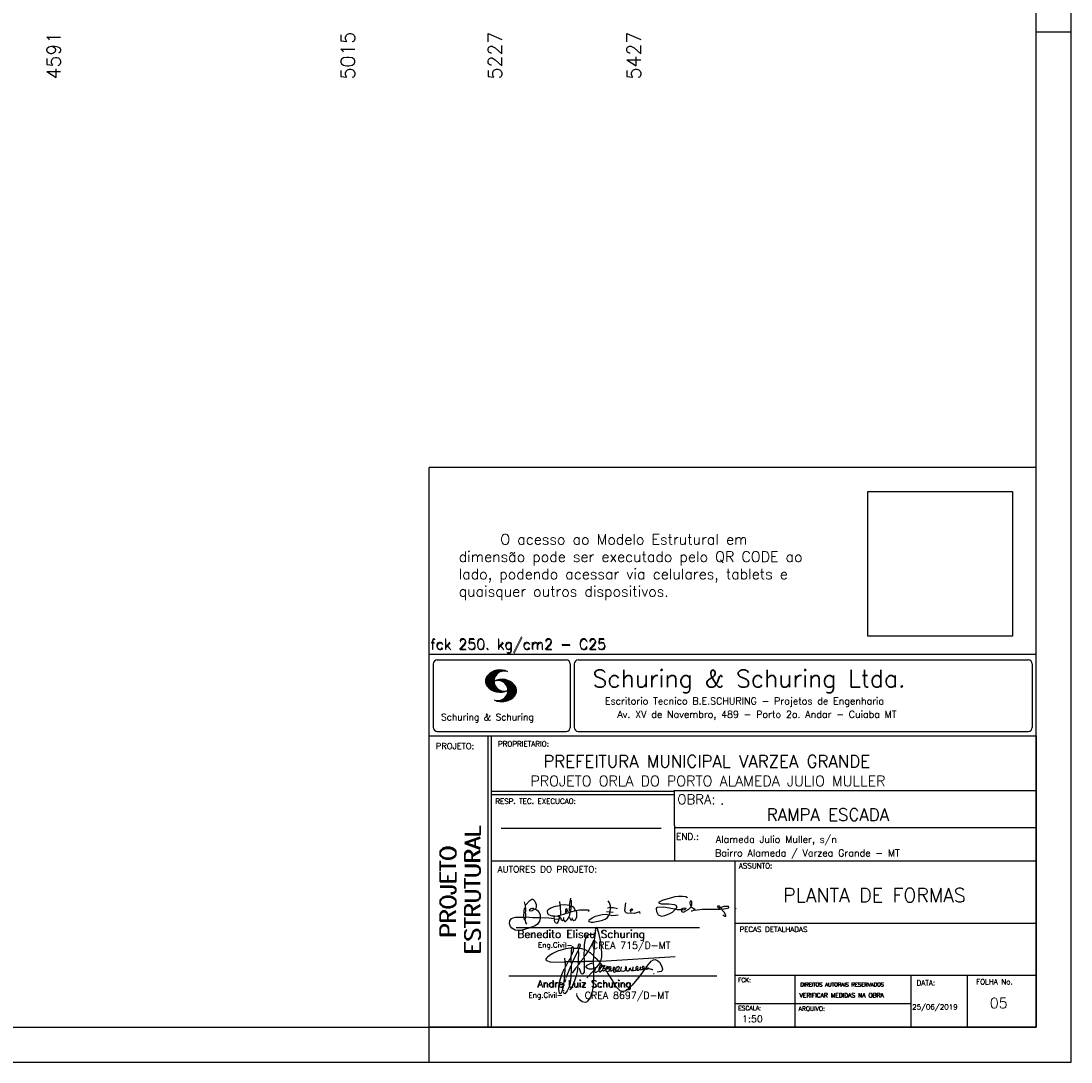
# Model space of a CAD drawing. Extents: x 0 to 119, y 0 to 84.
# Tile 4 of 7: x 89 to 119, y 0 to 30. Entities that reach past the tile are written whole.
import ezdxf

# ---------------------------------------------------------------- set-up
doc = ezdxf.new("R2010")
doc.units = 0
doc.header["$MEASUREMENT"] = 0
doc.layers.get('0').update_dxf_attribs({"linetype": 'CONTINUOUS'})
for name, color, linetype in [('1', 1, 'CONTINUOUS'), ('2', 2, 'CONTINUOUS'), ('6', 6, 'CONTINUOUS'), ('8', 8, 'CONTINUOUS')]:
    doc.layers.add(name, color=color, linetype=linetype)
doc.styles.get("Standard").update_dxf_attribs({"font": 'ROMANS.SHX'})
picture_1 = doc.add_image_def('image1.png', size_in_pixel=(300, 300))

# ---------------------------------------------------------------- blocks, each defined once
blk = doc.blocks.new('assinaturabenedito')
at = {"color": 162}
for points in [[(155.13, 165.22), (153.4, 165.22), (152.58, 165.54), (153.16, 166.78), (152.67, 167.35), (151.85, 167.68), (149.14, 168.01), (145.61, 168.01), (144.71, 168.34), (144.46, 168.91), (146.1, 169.9), (152.17, 171.62), (153.65, 171.87), (155.7, 171.87), (157.43, 171.62), (158.08, 171.29)], [(80.21, 160.29), (79.88, 160.45), (79.72, 161.68), (80.29, 161.77), (80.46, 162.01), (80.54, 163.49), (80.37, 163.74), (80.54, 164.8), (80.46, 166.12), (80.29, 166.36), (80.37, 167.51), (82.43, 169.81), (83.41, 170.39), (83.9, 170.39), (84.81, 169.48), (85.38, 167.84), (85.46, 166.36), (85.13, 165.71), (86.12, 164.97), (86.94, 163.98), (87.35, 162.83), (87.43, 161.68), (87.19, 161.52), (83.66, 161.52), (80.46, 161.77)], [(80.46, 167.68), (80.21, 167.84), (79.88, 169.07)], [(94.32, 162.18), (93.09, 162.18), (91.53, 162.83), (91.12, 163.41), (90.96, 164.8), (91.29, 165.38), (92.52, 166.2), (94.82, 167.1), (97.03, 167.43), (97.11, 162.92)], [(96.95, 167.51), (96.79, 169.24)], [(101.46, 167.43), (99.17, 167.76), (97.11, 167.51)], [(101.3, 164.07), (101.55, 167.1)], [(101.55, 163.82), (102.04, 164.31), (102.28, 166.78), (102.28, 167.1), (101.55, 167.19), (101.46, 167.51), (101.96, 170.06), (102.28, 169.81), (102.28, 167.27)], [(101.96, 170.06), (102.04, 170.96)], [(104.34, 164.97), (103.51, 166.36), (102.69, 166.94), (102.37, 166.94)], [(120.99, 164.31), (121.24, 166.12), (121.16, 167.19), (120.66, 168.66), (120.09, 169.57)], [(135.35, 163.57), (135.27, 164.23), (135.11, 164.31), (132.64, 163.57), (129.12, 163.74), (128.62, 163.9), (128.3, 164.15), (128.05, 164.89), (128.46, 168.66)], [(152.26, 165.38), (152.17, 165.54), (151.11, 165.79), (146.68, 166.53), (143.56, 166.36), (143.23, 166.2), (143.15, 165.79), (143.31, 164.56), (144.13, 162.83), (145.61, 162.26), (147.25, 162.51), (149.38, 163.33), (151.02, 164.23), (152.26, 165.38)], [(155.21, 165.05), (155.29, 164.48), (156.19, 164.23), (158.82, 165.63), (159.89, 166.69), (161.36, 165.79), (161.61, 165.3), (161.61, 165.13), (161.12, 164.89), (160.3, 164.64), (159.97, 164.72)], [(159.89, 166.69), (159.89, 167.1), (160.22, 167.51), (160.22, 168.91), (160.05, 169.48), (159.56, 169.65), (159.23, 168.99), (159.23, 168.42), (159.56, 167.27), (159.8, 167.19)], [(176.63, 162.1), (176.63, 162.75), (175.81, 164.15), (174.99, 164.97), (174.82, 165.63), (177.36, 166.04), (178.02, 166.28), (178.02, 166.53), (177.78, 166.86), (177.36, 166.94), (175.56, 166.94), (174.66, 166.61), (174.49, 166.36), (173.02, 166.2), (172.61, 166.69), (172.93, 167.19), (173.34, 167.19), (173.75, 166.86), (173.84, 166.45)], [(87.43, 161.36), (87.1, 159.8), (86.04, 158.4), (84.97, 157.66), (81.44, 156.27), (78.16, 155.28), (76.68, 155.28), (75.37, 155.53), (73.73, 156.51), (73.15, 157.25), (72.66, 158.56), (72.74, 159.96), (73.65, 161.11), (74.38, 161.52), (75.53, 161.77), (79.64, 161.77)], [(79.55, 161.85), (79.72, 164.8), (79.88, 165.87), (80.21, 166.28)], [(80.21, 160.29), (80.46, 161.6)], [(84.48, 165.54), (84.15, 165.87), (83.57, 165.87), (82.84, 165.71), (82.1, 165.05), (82.59, 164.8), (83.57, 164.97), (84.48, 165.54)], [(84.48, 165.54), (85.05, 165.63)], [(94.08, 161.03), (91.53, 161.36), (87.43, 161.52)], [(94.08, 161.03), (94.32, 162.18), (95.88, 162.34), (96.21, 162.59), (96.95, 162.67)], [(96.87, 161.77), (96.54, 161.77), (95.88, 162.26)], [(96.29, 160.7), (96.87, 161.52)], [(98.59, 160.54), (98.1, 159.96), (97.61, 160.37), (97.36, 161.44), (96.87, 161.6), (97.03, 162.75), (99.08, 163.33), (99.9, 163.9), (100.48, 163.74), (101.3, 164.07), (101.55, 163.9), (101.38, 162.01)], [(98.59, 160.54), (99.17, 159.71), (99.58, 159.63), (100.56, 160.62), (101.38, 161.93), (102.12, 160.29), (102.69, 160.78), (103.6, 160.12), (104.42, 160.54), (104.99, 161.85), (104.99, 163.9), (104.66, 164.97), (106.3, 165.3), (110.57, 165.22), (110.74, 164.97), (110.49, 164.56)], [(98.59, 160.54), (98.76, 161.6)], [(99.9, 163.9), (100.48, 164.8), (100.4, 165.63), (99.9, 165.79), (99.49, 165.22), (99.58, 164.23), (99.82, 164.15)], [(102.04, 164.31), (104.58, 164.97)], [(102.78, 160.78), (102.86, 161.52)], [(110.74, 160.29), (110.57, 159.96), (110.74, 159.63), (111.88, 159.39), (112.87, 159.39), (116.89, 160.21), (118.53, 160.86), (119.68, 161.6), (120.5, 162.83)], [(110.74, 160.29), (112.29, 161.44), (113.94, 162.18), (117.22, 163.08), (118.86, 163.16), (122.22, 162.59), (124.85, 162.83)], [(120.83, 164.15), (119.19, 164.39)], [(121.16, 166.36), (119.76, 166.04)], [(120.83, 164.15), (120.58, 163)], [(120.83, 164.15), (121.07, 164.31), (122.47, 164.23)], [(121.24, 166.2), (121.48, 166.36), (122.55, 166.36), (124.6, 165.87)], [(130.84, 164.8), (130.76, 165.22), (131.25, 165.79), (131.58, 165.71), (131.66, 165.3), (131.41, 164.97), (130.84, 164.8)], [(130.84, 164.8), (130.76, 164.48), (130.92, 164.23)], [(152.26, 165.38), (152.5, 165.54)], [(155.21, 165.05), (155.13, 165.3), (155.37, 165.71), (156.03, 166.04), (157.26, 166.2), (157.43, 165.87), (157.18, 165.54), (156.6, 165.3), (155.21, 165.05)], [(161.61, 165.13), (165.22, 165.63), (174, 165.63), (174.41, 165.71), (174.49, 166.28)], [(173.59, 165.63), (173.59, 166.12)], [(174.82, 165.63), (174.58, 165.71)], [(176.63, 162.1), (176.13, 162.1), (175.07, 162.75)], [(176.63, 162.1), (176.63, 162.1)], [(181.55, 165.95), (181.47, 166.12)], [(80.21, 160.29), (80.37, 159.22), (80.87, 158.32)], [(94.08, 161.03), (94.08, 160.86)], [(96.29, 160.7), (94.24, 160.86), (94.08, 160.21), (94.57, 159.14), (95.39, 158.89), (95.8, 159.22), (96.29, 160.29), (96.29, 160.7)]]:
    blk.add_lwpolyline(points, dxfattribs=at)
blk = doc.blocks.new('assinaturanadre')
at = {"color": 162}
for points in [[(-225.87, 15.1), (-225.95, 13.46), (-226.28, 11.98), (-226.61, 11.73), (-227.59, 9.51), (-230.47, 4.42), (-229.32, 3.44), (-229.07, 3.44), (-227.43, 1.88), (-226.69, 1.63), (-226.61, 0.81), (-226.86, -2.47), (-226.77, -7.81), (-226.53, -8.71), (-226.86, -9.37), (-226.61, -10.68), (-226.69, -17.25), (-227.1, -21.27), (-227.76, -23.82), (-228.83, -27.19), (-229.56, -28.58), (-230.71, -29.9), (-231.53, -30.47), (-232.52, -30.72), (-234.41, -30.31), (-235.88, -29.24), (-237.44, -27.27), (-238.1, -25.79)], [(-225.3, 18.87), (-225.71, 15.34), (-225.87, 15.1), (-226.28, 15.26), (-226.36, 15.59), (-227.18, 16), (-229.07, 16), (-230.71, 15.18), (-231.94, 13.7), (-232.6, 11.73), (-233.01, 8.69), (-233.17, 5.9), (-233.01, 5.41), (-233.26, 2.62), (-233.26, 1.06), (-233.09, 0.65), (-233.34, -0.09), (-233.17, -0.67), (-233.17, -2.55), (-233.67, -2.8), (-235.23, -2.8), (-235.14, -2.23), (-233.42, -0.17)], [(-225.3, 18.87), (-225.46, 18.87), (-225.54, 18.46)], [(-225.3, 18.87), (-225.22, 19.04)], [(-221.69, -2.31), (-221.03, 0.57), (-220.87, 2.86), (-221.52, 9.6), (-222.84, 15.92), (-223.98, 19.86), (-224.56, 20.6), (-224.89, 20.68), (-225.22, 20.19), (-225.22, 19.53)], [(-240.48, 6.64), (-240.48, 6.97), (-241.05, 7.38), (-241.63, 7.22), (-241.79, 6.64)], [(-237.2, 6.72), (-237.03, 8.78), (-236.78, 9.27), (-236.46, 9.43), (-236.13, 9.27), (-235.96, 8.53), (-236.29, 7.05), (-236.62, 6.39), (-236.87, 6.31)], [(-226.28, 11.98), (-226.12, 11.9), (-226.12, 10.83), (-226.69, 1.71)], [(-240.48, 6.64), (-245.98, 6.07), (-251.39, 4.42), (-254.59, 2.95), (-256.81, 1.55), (-258.37, 0.4), (-259.02, -0.26), (-259.43, -1.08), (-259.35, -1.49), (-258.86, -2.06), (-256.4, -2.8), (-246.55, -3.05), (-246.22, -2.8), (-246.39, -0.34)], [(-242.2, 0.15), (-243.19, -1.16), (-244.01, -2.97), (-246.22, -2.97)], [(-237.2, 6.72), (-236.95, 6.23), (-237.2, 4.67), (-237.61, 4.26), (-241.05, -2.97), (-241.95, -3.05), (-242.12, 0.81), (-241.95, 1.47), (-241.46, 1.88), (-240.4, 4.59), (-240.23, 6.56), (-237.36, 6.56), (-237.2, 6.72)], [(-241.87, 6.48), (-242.12, 4.51), (-242.04, 1.47)], [(-237.28, 4.51), (-237.03, 4.1), (-237.11, -2.72), (-237.36, -2.88), (-240.89, -2.88)], [(-240.48, 6.64), (-240.31, 6.64)], [(-236.54, 6.48), (-234.98, 6.31), (-233.26, 5.82)], [(-233.01, 5.41), (-232.68, 5.49), (-230.63, 4.34), (-232.35, 1.55), (-233.01, 0.89)], [(-230.47, 4.42), (-230.47, 4.42)], [(-226.61, 0.81), (-226.36, 0.81), (-225.22, -0.17), (-224.97, -0.67), (-223.74, -1.9), (-223.66, -2.39), (-226.77, -2.55)], [(-221.69, -2.31), (-170.73, 0.81)], [(-246.14, -3.05), (-246.22, -5.76), (-246.06, -6), (-246.39, -7.4), (-246.3, -8.47), (-246.88, -14.54), (-247.62, -19.96), (-248.44, -23.33), (-249.18, -24.72), (-249.5, -24.89), (-250.08, -24.31), (-250.41, -21.93), (-250.41, -19.88), (-250, -16.76), (-248.44, -11.5), (-246.88, -7.97), (-246.47, -7.65)], [(-241.87, -4.11), (-242.12, -5.76), (-241.95, -6), (-241.95, -7.73), (-242.2, -13.15), (-242.78, -17.42), (-243.43, -19.96), (-244.74, -22.83), (-246.14, -24.72), (-246.47, -24.89), (-246.8, -24.72), (-247.21, -23.66)], [(-244.33, -3.05), (-245.32, -5.02), (-245.98, -5.84)], [(-242.12, -5.67), (-242.45, -6), (-243.51, -8.3), (-245.65, -13.97)], [(-242.04, -2.88), (-243.92, -2.97)], [(-237.11, -2.97), (-237.28, -3.87), (-237.28, -4.53), (-237.11, -4.69), (-237.61, -5.76), (-237.44, -6.25), (-238.02, -9.78), (-238.59, -12.57), (-239.66, -15.94), (-241.79, -20.78), (-242.61, -21.85), (-243.27, -22.1)], [(-241.13, -2.97), (-241.54, -3.95), (-241.87, -4.11), (-241.95, -3.13)], [(-237.61, -5.76), (-239, -7.15), (-241.38, -10.6)], [(-235.31, -2.64), (-235.8, -2.97), (-237.11, -2.88)], [(-235.88, -2.97), (-236.13, -3.62), (-237.03, -4.61)], [(-233.09, -2.8), (-233.01, -9.29), (-233.17, -9.94), (-233.91, -11.18), (-234.32, -11.26), (-234.9, -11.01), (-235.39, -10.27), (-236.13, -8.06), (-236.21, -7.15)], [(-226.86, -2.55), (-233.17, -2.72)], [(-226.77, -7.56), (-227.84, -7.89), (-229.65, -7.89), (-230.71, -7.48), (-231.7, -6.66), (-231.78, -6), (-230.96, -5.1), (-228.25, -3.79), (-227.68, -3.79)], [(-222.43, -3.29), (-222.43, -3.7), (-224.97, -6.82), (-226.61, -7.4)], [(-225.05, -6.91), (-226.04, -8.55), (-225.87, -8.79), (-225.95, -9.7), (-225.54, -10.03), (-224.97, -10.03), (-223.16, -8.96)], [(-221.69, -2.31), (-223.57, -2.39)], [(-221.36, -4.85), (-222.18, -5.35), (-222.34, -6.09), (-222.75, -6.66), (-223.08, -7.97), (-223.08, -8.88), (-222.67, -9.78), (-222.34, -9.86), (-222.01, -9.78), (-220.54, -8.47)], [(-221.19, -5.1), (-221.28, -6.09), (-221.6, -6.74), (-222.43, -8.06), (-222.92, -8.38)], [(-221.85, -2.39), (-222.43, -3.29), (-222.84, -2.88), (-222.84, -2.55)], [(-222.43, -3.7), (-221.44, -4.36), (-221.36, -4.94), (-220.78, -5.18), (-220.29, -5.92), (-219.96, -6), (-219.47, -5.35), (-219.14, -5.26), (-218.98, -5.51), (-219.39, -6.5), (-219.96, -6.99), (-220.21, -7.56), (-220.46, -8.47), (-220.05, -9.04), (-219.55, -9.12), (-218.4, -8.55), (-217.91, -9.37), (-217.34, -9.7), (-216.02, -9.12), (-215.7, -8.71), (-215.04, -9.04), (-214.3, -9.04), (-212.99, -7.81), (-212.91, -7.07), (-212.66, -6.58), (-212.41, -6.58), (-212.17, -6.91), (-212.33, -7.81), (-212.58, -8.14), (-212.99, -7.97)], [(-219.96, -6), (-219.8, -6.74)], [(-219.8, -6.82), (-219.88, -7.07)], [(-219.8, -6.91), (-218.57, -7.89), (-218.32, -7.73), (-217.58, -6.17), (-217.26, -5.84), (-216.93, -6), (-216.85, -6.82), (-217.58, -7.81), (-218.4, -8.22), (-218.49, -7.97)], [(-190.51, -6.82), (-189.52, -7.32), (-189.77, -7.81), (-190.42, -8.06), (-191.57, -7.97), (-195.76, -13.72), (-200.19, -18.89), (-203.31, -21.93), (-205.03, -23), (-206.1, -23.33), (-207.49, -23.25), (-208.48, -22.67), (-210.94, -20.21), (-212.58, -17.66), (-213.81, -15.2), (-216.85, -10.6), (-217.17, -9.78)], [(-215.53, -8.3), (-215.86, -7.73), (-215.86, -6.82), (-215.45, -6), (-215.2, -6), (-214.96, -6.33), (-214.88, -7.23), (-215.53, -8.3)], [(-212.66, -8.14), (-212.99, -9.37), (-212.91, -9.78), (-212.25, -10.03), (-211.18, -9.53), (-210.94, -9.29), (-211.27, -8.63), (-211.27, -8.06), (-210.86, -7.23), (-210.03, -6.09), (-209.3, -6), (-209.05, -7.15), (-209.54, -8.14), (-210.36, -9.12), (-210.2, -9.37), (-208.72, -9.21), (-207.9, -8.63), (-207.41, -6.82), (-207.49, -6.41)], [(-212.66, -6.58), (-212.91, -6.33)], [(-204.54, -8.14), (-204.04, -7.81), (-203.96, -6.99), (-204.37, -6.41), (-204.78, -6.41), (-204.87, -7.73), (-204.54, -8.14)], [(-202.24, -7.15), (-202.08, -8.06), (-202.98, -9.29), (-203.47, -9.29), (-204.45, -8.63)], [(-201.42, -7.07), (-201.5, -7.48), (-201.25, -8.22), (-200.6, -8.71), (-200.02, -8.71)], [(-201.09, -6.5), (-201.09, -6.5)], [(-196.33, -7.48), (-197.23, -8.3), (-198.14, -8.71), (-199.2, -9.04), (-199.78, -8.96), (-199.94, -8.63), (-199.53, -7.07), (-199.53, -6.25)], [(-196.33, -7.48), (-196.09, -6.82), (-196.17, -6.41), (-196.99, -6.17), (-197.56, -6.82), (-197.73, -7.32), (-197.73, -7.81), (-197.48, -8.22)], [(-194.77, -7.23), (-194.28, -6.74), (-194.28, -6.41), (-194.77, -6.74), (-194.77, -7.23)], [(-192.06, -7.73), (-191.74, -7.07), (-191.98, -6.5), (-192.64, -6), (-193.13, -6), (-193.3, -7.07), (-192.64, -7.81)], [(-190.51, -6.82), (-191.33, -7.89)], [(-190.51, -6.82), (-190.18, -6.17), (-187.06, -2.39), (-185.58, -1.41), (-184.35, -1.24), (-182.46, -2.23), (-181.32, -3.21), (-179.92, -5.59), (-179.43, -7.65), (-179.59, -8.79), (-180.25, -9.62), (-183.04, -10.03)], [(-189.44, -7.23), (-189.11, -6.99), (-188.78, -7.32)], [(-226.86, -9.29), (-231.21, -13.8)], [(-226.04, -8.47), (-226.45, -8.63)], [(-218.4, -8.22), (-218.4, -8.47)], [(-215.53, -8.3), (-215.53, -8.63)], [(-210.36, -9.12), (-210.86, -9.21)], [(-204.54, -8.14), (-204.54, -8.55), (-205.28, -9.12), (-206.26, -9.45), (-207.49, -9.29), (-207.9, -8.79)], [(-194.77, -7.89), (-195.84, -8.71), (-196.5, -8.79), (-197.15, -8.38)], [(-194.77, -7.23), (-194.77, -7.97), (-194.61, -8.06), (-193.13, -8.14), (-192.15, -7.81), (-191.74, -7.97)], [(-189.44, -7.23), (-189.19, -7.56), (-188.7, -7.4), (-187.39, -7.81), (-186.73, -7.81), (-186.48, -8.14), (-186.07, -8.22)], [(-185.42, -10.77), (-185.17, -10.77)], [(-246.8, -18.57), (-246.88, -19.06)], [(-246.39, -16.43), (-246.39, -16.84)], [(-246.06, -15.36), (-246.22, -16.1)], [(-245.81, -14.54), (-245.89, -15.03)], [(-247.29, -22.34), (-247.29, -22.92)], [(-238.43, -24.64), (-238.43, -24.81)], [(-238.26, -25.22), (-238.18, -25.46)]]:
    blk.add_lwpolyline(points, dxfattribs=at)

msp = doc.modelspace()

# ---------------------------------------------------------------- linework, layer by layer
at = {"layer": '2', "linetype": 'Continuous'}
for p, q in [((100.400002, 1), (100.400002, 17.142713)), ((117.900002, 17.142713), (100.400002, 17.142713)), ((100.400002, 11.755142), (117.900002, 11.755135)), ((100.400002, 1), (100.400002, 11.755142)), ((100.632485, 11.593918), (104.348992, 11.593918)), ((104.695244, 11.593918), (117.667504, 11.593918)), ((100.515984, 11.477417), (100.515984, 9.648308)), ((102.021767, 10.985771), (102.328316, 11.29232)), ((102.022118, 10.971992), (102.345925, 11.295792)), ((102.022164, 11.000305), (102.308007, 11.286148)), ((102.022484, 10.958214), (102.364266, 11.300003)), ((102.024361, 11.016647), (102.288399, 11.280685)), ((102.024468, 10.94606), (102.381127, 11.302727)), ((102.026574, 11.03299), (102.265404, 11.271812)), ((102.026696, 10.934158), (102.396309, 11.303772)), ((102.028939, 10.922256), (102.412331, 11.305649)), ((102.032174, 10.911354), (102.426827, 11.306015)), ((102.032433, 11.052986), (102.239464, 11.26001)), ((102.035912, 10.900948), (102.44201, 11.307053)), ((102.039254, 11.073952), (102.210518, 11.245209)), ((102.039651, 10.890556), (102.456277, 11.307182)), ((102.043557, 10.880333), (102.469246, 11.306015)), ((102.052743, 11.10157), (102.174309, 11.223145)), ((102.408669, 11.2313), (102.483056, 11.305702)), ((102.438058, 11.246552), (102.495736, 11.30423)), ((102.462868, 11.257233), (102.508401, 11.302757)), ((102.481972, 11.262199), (102.521233, 11.30146)), ((102.502465, 11.268562), (102.533059, 11.299149)), ((102.518487, 11.270424), (102.5449, 11.296837)), ((102.534478, 11.272285), (102.557, 11.294807)), ((102.550469, 11.274147), (102.568551, 11.292221)), ((104.465493, 11.477417), (104.465493, 9.648308)), ((104.578744, 11.477417), (104.578744, 9.648308)), ((117.784005, 11.477417), (117.784005, 9.648308)), ((102.048607, 10.871239), (102.32058, 11.143219)), ((102.053643, 10.862129), (102.302117, 11.110611)), ((102.058678, 10.853035), (102.291588, 11.085945)), ((102.064263, 10.84449), (102.283593, 11.06382)), ((102.070778, 10.836868), (102.279656, 11.045746)), ((102.077294, 10.829247), (102.275872, 11.027817)), ((102.083809, 10.821625), (102.274163, 11.011971)), ((102.090554, 10.814232), (102.27311, 10.99678)), ((102.096932, 10.807419), (102.270302, 10.980797)), ((102.104729, 10.800133), (102.273202, 10.968597)), ((102.111825, 10.793083), (102.274117, 10.955383)), ((102.119164, 10.786293), (102.275155, 10.942276)), ((102.126824, 10.779808), (102.277611, 10.930595)), ((102.134484, 10.773323), (102.280083, 10.918922)), ((102.142129, 10.766846), (102.28254, 10.907249)), ((102.150094, 10.760674), (102.285897, 10.896469)), ((102.33149, 10.998619), (102.346154, 11.013283)), ((102.348687, 11.001663), (102.365319, 11.018303)), ((102.363152, 11.001991), (102.384881, 11.023735)), ((102.377602, 11.002319), (102.401894, 11.026611)), ((102.392068, 11.002647), (102.419472, 11.030045)), ((102.40458, 11.001007), (102.435235, 11.03167)), ((102.417229, 10.999535), (102.451501, 11.033806)), ((102.429986, 10.998154), (102.466195, 11.034363)), ((102.441216, 10.995239), (102.480889, 11.03492)), ((102.452431, 10.992317), (102.495598, 11.035484)), ((102.464333, 10.990074), (102.50898, 11.034729)), ((102.474877, 10.986488), (102.523156, 11.034767)), ((102.484322, 10.981789), (102.536187, 11.033653)), ((102.494317, 10.977654), (102.548455, 11.031792)), ((102.504601, 10.973801), (102.561593, 11.0308)), ((102.514306, 10.969368), (102.573754, 11.028824)), ((102.522408, 10.963333), (102.585229, 11.026146)), ((102.532494, 10.959282), (102.597603, 11.024391)), ((102.540383, 10.953033), (102.608834, 11.021484)), ((102.549111, 10.947632), (102.619698, 11.018219)), ((102.556161, 10.940536), (102.630761, 11.015137)), ((102.565194, 10.93544), (102.641869, 11.012115)), ((102.572106, 10.928207), (102.65223, 11.008339)), ((102.579827, 10.921783), (102.662606, 11.004555)), ((102.585915, 10.913734), (102.673302, 11.001122)), ((102.594002, 10.907692), (102.683312, 10.997002)), ((102.599907, 10.899467), (102.692727, 10.992279)), ((102.606621, 10.892029), (102.702447, 10.987854)), ((102.611748, 10.883018), (102.712227, 10.983505)), ((102.617653, 10.874802), (102.721871, 10.979012)), ((102.623757, 10.866768), (102.730431, 10.973442)), ((102.629494, 10.858353), (102.739998, 10.968857)), ((102.633523, 10.848244), (102.74865, 10.963379)), ((102.63839, 10.838989), (102.757043, 10.957634)), ((102.643319, 10.829773), (102.765557, 10.952019)), ((102.648354, 10.817596), (102.775673, 10.944923)), ((102.652337, 10.806755), (102.785027, 10.939453)), ((102.656197, 10.794724), (102.793786, 10.932312)), ((102.659859, 10.781189), (102.803063, 10.924393)), ((102.662652, 10.768639), (102.811745, 10.91774)), ((102.66523, 10.753647), (102.820916, 10.90934)), ((102.666314, 10.73967), (102.829201, 10.90255)), ((102.158333, 10.754768), (102.289651, 10.886078)), ((102.166573, 10.748863), (102.293404, 10.875694)), ((102.174798, 10.742966), (102.297204, 10.865356)), ((102.183388, 10.737427), (102.302071, 10.856102)), ((102.192223, 10.732109), (102.306954, 10.84684)), ((102.201058, 10.726807), (102.311837, 10.837578)), ((102.209878, 10.721497), (102.316918, 10.828537)), ((102.219185, 10.71666), (102.322838, 10.820305)), ((102.228631, 10.711967), (102.328744, 10.812088)), ((102.238076, 10.707275), (102.334664, 10.803864)), ((102.247536, 10.702599), (102.340798, 10.79586)), ((102.257638, 10.698563), (102.347695, 10.78862)), ((102.267739, 10.694519), (102.354607, 10.781387)), ((102.277825, 10.690483), (102.361504, 10.774155)), ((102.288201, 10.686714), (102.368584, 10.767105)), ((102.299004, 10.683372), (102.376473, 10.760849)), ((102.309792, 10.680031), (102.384362, 10.754601)), ((102.320595, 10.676697), (102.392251, 10.74836)), ((102.33207, 10.674026), (102.400323, 10.742287)), ((102.343621, 10.671448), (102.409234, 10.737053)), ((102.355172, 10.668869), (102.41813, 10.731819)), ((102.367196, 10.666748), (102.427041, 10.726585)), ((102.379601, 10.665009), (102.436257, 10.721664)), ((102.391991, 10.663277), (102.446251, 10.717522)), ((102.404778, 10.661919), (102.456246, 10.713379)), ((102.41813, 10.66114), (102.466225, 10.709244)), ((102.431496, 10.660355), (102.476906, 10.705772)), ((102.445305, 10.660042), (102.488122, 10.70285)), ((102.459756, 10.660355), (102.499337, 10.699936)), ((102.471291, 10.38913), (102.89573, 10.813568)), ((102.474206, 10.660667), (102.510674, 10.697136)), ((102.485131, 10.388832), (102.900948, 10.804665)), ((102.490594, 10.661674), (102.523842, 10.694931)), ((102.498955, 10.388527), (102.904992, 10.794571)), ((102.508156, 10.663521), (102.537621, 10.692986)), ((102.513772, 10.389206), (102.907525, 10.782967)), ((102.525292, 10.665939), (102.550774, 10.691422)), ((102.528802, 10.390091), (102.910821, 10.77211)), ((102.541863, 10.668861), (102.565743, 10.692741)), ((102.544091, 10.391251), (102.914101, 10.761261)), ((102.560265, 10.672806), (102.580132, 10.69268)), ((102.56054, 10.393555), (102.915566, 10.748596)), ((102.576974, 10.395859), (102.917245, 10.736137)), ((102.580102, 10.677895), (102.59446, 10.692261)), ((102.59446, 10.692261), (102.596535, 10.694336)), ((102.594857, 10.399597), (102.918938, 10.723679)), ((102.598122, 10.683296), (102.610558, 10.69574)), ((102.613045, 10.403664), (102.918511, 10.709122)), ((102.617165, 10.689835), (102.625374, 10.698044)), ((102.622353, 10.554344), (102.891091, 10.823074)), ((102.632821, 10.409302), (102.91813, 10.694611)), ((102.63308, 10.695976), (102.639565, 10.702461)), ((102.640725, 10.586838), (102.886773, 10.832893)), ((102.648705, 10.608963), (102.881814, 10.842072)), ((102.653298, 10.415634), (102.917763, 10.680092)), ((102.65693, 10.63131), (102.875085, 10.849472)), ((102.660699, 10.649239), (102.870354, 10.858894)), ((102.665169, 10.667847), (102.863503, 10.866165)), ((102.666237, 10.683037), (102.857552, 10.874352)), ((102.66729, 10.698235), (102.84977, 10.880722)), ((102.667901, 10.725861), (102.836678, 10.894646)), ((102.668114, 10.711845), (102.843789, 10.887527)), ((102.6764, 10.424599), (102.913491, 10.66169)), ((102.701272, 10.435333), (102.910225, 10.644287)), ((102.729577, 10.449501), (102.90162, 10.621544)), ((102.766121, 10.471909), (102.889016, 10.594803)), ((102.350319, 10.409546), (102.362588, 10.421799)), ((102.361458, 10.40654), (102.376412, 10.421486)), ((102.372597, 10.403542), (102.390221, 10.421173)), ((102.383751, 10.400551), (102.406151, 10.422958)), ((102.395669, 10.398346), (102.422158, 10.424828)), ((102.407601, 10.396141), (102.439583, 10.428116)), ((102.419549, 10.393929), (102.458703, 10.43309)), ((102.432137, 10.392387), (102.479928, 10.440178)), ((102.444954, 10.391075), (102.504067, 10.450188)), ((102.457772, 10.389755), (102.537148, 10.469131)), ((102.845025, 10.536674), (102.85772, 10.54937)), ((100.400002, 9.399994), (117.900002, 9.399994)), ((100.632485, 9.531807), (104.348992, 9.531807)), ((102.100381, 5.799995), (102.100381, 9.399994)), ((102.200387, 5.799995), (102.200387, 9.399994)), ((104.695244, 9.531807), (117.667504, 9.531807)), ((117.900002, 9.399994), (117.900002, 1)), ((107.468575, 7.799995), (102.200387, 7.799995)), ((107.468575, 7.699995), (102.200387, 7.699995)), ((117.900002, 7.814748), (107.456068, 7.814748)), ((107.468575, 6.816429), (107.468575, 7.814748)), ((102.470307, 6.739054), (107.088883, 6.739054)), ((107.468575, 6.816429), (107.468575, 5.799995)), ((107.468575, 6.7647), (117.900002, 6.764707)), ((102.100381, 1), (102.100381, 5.799995)), ((102.200387, 1), (102.200387, 5.799995)), ((102.200387, 5.799995), (117.900002, 5.799995)), ((109.220955, 4.799995), (109.220955, 5.799995)), ((109.220955, 1), (109.220955, 4.799995)), ((109.220954, 4.005768), (117.900001, 4.005775)), ((102.911416, 3.880456), (108.18985, 3.880456)), ((102.697602, 2.480272), (108.694489, 2.480272)), ((109.220955, 2.505768), (117.900002, 2.505775)), ((110.946786, 1), (110.946786, 2.505775)), ((114.296471, 1), (114.296471, 2.505775)), ((115.92097, 1), (115.92097, 2.505774)), ((109.220955, 1.691734), (114.296471, 1.691742)), ((117.900002, 1), (100.400002, 1))]:
    msp.add_line(p, q, dxfattribs=at)
for centre, radius, start, end in [((100.632485, 11.477417), 0.116502, 90, 180), ((104.348992, 11.477417), 0.116502, 0, 90), ((104.695244, 11.477417), 0.116502, 90, 180), ((117.667504, 11.477417), 0.116502, 0, 90), ((102.448083, 10.815277), 0.491555, 63.393265, 138.909058), ((102.563225, 10.98333), 0.291044, 68.851509, 291.148499), ((102.265145, 10.982269), 0.243989, 140.229431, 231.895096), ((102.492333, 10.543831), 0.491555, 41.090942, 116.606735), ((102.37719, 10.711891), 0.291044, 248.851501, 111.148491), ((102.448083, 11.15139), 0.491555, 218.229782, 296.60672), ((102.675271, 10.710823), 0.243989, 308.104889, 39.770576), ((102.492333, 10.879951), 0.491555, 243.393265, 321.770233), ((100.632485, 9.648308), 0.116502, 180, 270), ((104.348992, 9.648308), 0.116502, 270, 0), ((104.695244, 9.648308), 0.116502, 180, 270), ((117.667504, 9.648308), 0.116502, 270, 0)]:
    msp.add_arc(centre, radius, start, end, dxfattribs=at)
at = {"layer": '8', "linetype": 'Continuous'}
for p, q in [((118.900002, 0), (118.900002, 84.099998)), ((117.900002, 1), (117.900002, 83.099998)), ((117.900002, 29.700001), (118.900002, 29.700001)), ((2.5, 1), (117.900002, 1)), ((100.400002, 0), (100.400002, 1)), ((0, 0), (118.900002, 0))]:
    msp.add_line(p, q, dxfattribs=at)

# ---------------------------------------------------------------- block references
at = {"xscale": 0.06, "yscale": 0.06, "zscale": 0.06}
msp.add_blockref('assinaturabenedito', (98.35609, -5.52941), dxfattribs=at)
at = {"linetype": 'Continuous', "xscale": 0.042, "yscale": 0.042, "zscale": 0.042}
msp.add_blockref('assinaturanadre', (114.657351, 3.009054), dxfattribs=at)

# ---------------------------------------------------------------- texts
at = {"linetype": 'Continuous', "insert": (101.250101, 15.22062), "char_height": 0.3, "attachment_point": 1}
msp.add_mtext_dynamic_manual_height_columns('^IO acesso ao Modelo Estrutural em dimensão pode ser executado pelo QR CODE ao lado, podendo acessar via celulares, tablets e quaisquer outros dispositivos.', width=10.84065058, gutter_width=1.5, heights=[3.742444], dxfattribs=at)
at = {"layer": '1', "linetype": 'Continuous'}
for s, p in [('4591', (89.77626, 28.33257)), ('5015', (98.25626, 28.33257)), ('5227', (102.49626, 28.33257)), ('5427', (106.49626, 28.33257))]:
    msp.add_text(s, height=0.4, rotation=90, dxfattribs=at).set_placement(p)
for s, height, p in [('PREFEITURA MUNICIPAL VARZEA GRANDE', 0.35, (103.689236, 8.494706)), ('PROJETO ORLA DO PORTO ALAMEDA JULIO MULLER', 0.3, (103.318472, 7.952581)), ('.', 0.3, (108.784329, 7.423969)), ('RAMPA ESCADA', 0.35, (110.13009, 6.957007)), ('Alameda Julio Muller, s/n', 0.2, (108.663326, 6.322955)), ('Bairro Alameda / Varzea Grande - MT', 0.2, (108.640302, 5.930193)), ('25/06/2019', 0.15, (114.32041, 1.512631))]:
    msp.add_text(s, height=height, dxfattribs=at).set_placement(p)
at = {"layer": '1', "linetype": 'Continuous', "insert": (116.558913, 1.84874), "char_height": 0.3, "attachment_point": 1}
msp.add_mtext_dynamic_manual_height_columns('05', width=0.86139052, gutter_width=1, heights=[0], dxfattribs=at)
at = {"layer": '2', "linetype": 'Continuous'}
for s, height, p in [('fck 250. kg/cm2 - C25', 0.3, (100.428574, 11.907463)), ('fck 250. kg/cm2 - C25', 0.3, (100.44175, 11.880586)), ('Schuring & Schuring Ltda.', 0.5, (105.106835, 10.806786)), ('Escritorio Tecnico B.E.SCHURING - Projetos de Engenharia', 0.2, (105.464669, 10.308487)), ('Schuring & Schuring', 0.19, (100.744332, 9.851486)), ('Av. XV de Novembro, 489 - Porto 2o. Andar - Cuiaba MT', 0.2, (105.823189, 9.925888)), ('PROJETO:', 0.175, (100.593148, 9.02159)), ('PROPRIETARIO:', 0.15, (102.38453, 9.097366)), ('RESP. TEC. EXECUCAO:', 0.15, (102.306, 7.444514)), ('OBRA:', 0.278755, (107.555098, 7.434759)), ('END.:', 0.185837, (107.517898, 6.410233)), ('AUTORES DO PROJETO:', 0.185837, (102.37201, 5.463953)), ('ASSUNTO:', 0.15, (109.325458, 5.581304)), ('Benedito Eliseu Schuring', 0.22, (102.938317, 3.577287)), ('Benedito Eliseu Schuring', 0.22, (102.949791, 3.577287)), ('PECAS DETALHADAS', 0.15, (109.342866, 3.751117)), ('Eng.Civil-', 0.15, (103.537205, 3.298847)), ('CREA 715/D-MT', 0.2, (105.090738, 3.262761)), ('FCK:', 0.125, (109.300759, 2.299423)), ('Andre Luiz Schuring', 0.2, (103.516734, 2.158081)), ('Andre Luiz Schuring', 0.2, (103.534292, 2.149201)), ('DIREITOS AUTORAIS RESERVADOS', 0.11, (111.09472, 2.176125)), ('DIREITOS AUTORAIS RESERVADOS', 0.11, (111.103692, 2.176125)), ('DATA:', 0.15, (114.44804, 2.2071)), ('FOLHA No.', 0.15, (116.16551, 2.23814)), ('Eng.Civil-', 0.15, (103.262769, 1.853248)), ('CREA 8697/D-MT', 0.2, (104.883336, 1.825346)), ('VERIFICAR MEDIDAS NA OBRA', 0.125, (111.07148, 1.861862)), ('VERIFICAR MEDIDAS NA OBRA', 0.125, (111.080453, 1.861862)), ('ESCALA:', 0.125, (109.30703, 1.490738)), ('ARQUIVO:', 0.125, (111.04905, 1.475601)), ('1:50', 0.2, (109.417031, 1.144112))]:
    msp.add_text(s, height=height, dxfattribs=at).set_placement(p)
for s, p in [('ESTRUTURAL', (101.873726, 3.12536)), ('ESTRUTURAL', (101.873726, 3.094507)), ('PROJETO', (101.169091, 3.606125)), ('PROJETO', (101.169091, 3.575272))]:
    msp.add_text(s, height=0.45, rotation=90, dxfattribs=at).set_placement(p)
at = {"layer": '6', "linetype": 'Continuous'}
msp.add_text('PLANTA DE FORMAS', height=0.4, dxfattribs=at).set_placement((110.602829, 4.607811))

# ---------------------------------------------------------------- pictures from other files: only their frames are drawn
at = {"linetype": 'Continuous'}
image = msp.add_image(picture_1, insert=(113.047897, 12.280867), size_in_units=(4.166667, 4.166667), dxfattribs=at)
image.dxf.flags = 7

doc.saveas('drawing.dxf')
